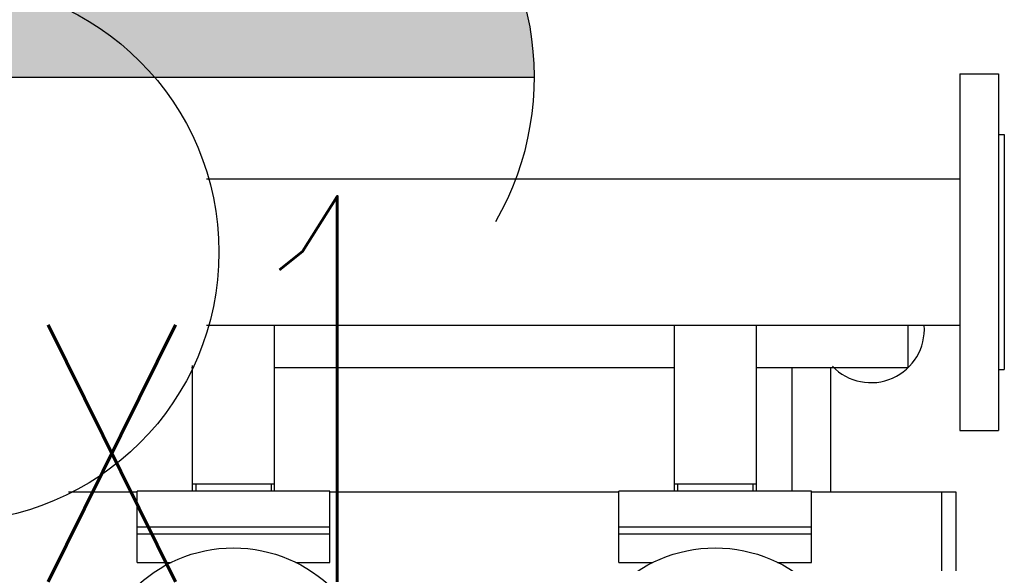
# Model space of a CAD drawing. Header units: inches. Extents: x -145354 to -97635, y 38777 to 78670.
# Tile 37 of 231: x -139536 to -139485, y 41534 to 41562. Entities that reach past the tile are written whole.
import ezdxf
from ezdxf.enums import TextEntityAlignment as Align

# ---------------------------------------------------------------- set-up
doc = ezdxf.new("R2010")
doc.units = ezdxf.units.IN
doc.header["$MEASUREMENT"] = 0
doc.layers.add('Cieniutko', color=8, linetype='Continuous')
doc.layers.add('E35', color=6, linetype='Continuous')
doc.styles.add('ROMANS', font='romans', dxfattribs={"width": 0.85})

msp = doc.modelspace()

# ---------------------------------------------------------------- hatches: boundary and pattern name
at = {"layer": 'E35'}
h = msp.add_hatch(color=256, dxfattribs=at)
edge = h.paths.add_edge_path()
edge.add_line((-139509.192, 41558.905), (-139539.192, 41558.905))
edge.add_ellipse((-139524.192, 41558.905), major_axis=(-10.607, 10.607), ratio=1, start_angle=-135, end_angle=45, ccw=False)

# ---------------------------------------------------------------- linework, layer by layer
at = {"layer": 'Cieniutko'}
for p, q in [((-139487.11, 41559.073), (-139487.11, 41540.573)), ((-139487.11, 41559.073), (-139485.11, 41559.073)), ((-139485.11, 41559.073), (-139485.11, 41540.573)), ((-139485.11, 41555.923), (-139484.81, 41555.923)), ((-139484.81, 41555.923), (-139484.81, 41543.723)), ((-139526.209, 41553.628), (-139487.11, 41553.628)), ((-139522.69, 41546.018), (-139526.21, 41546.018)), ((-139522.69, 41546.018), (-139522.69, 41537.422)), ((-139501.93, 41546.018), (-139522.69, 41546.018)), ((-139497.69, 41546.018), (-139501.93, 41546.018)), ((-139501.93, 41537.422), (-139501.93, 41546.018)), ((-139497.69, 41546.018), (-139497.69, 41537.422)), ((-139487.11, 41546.018), (-139497.69, 41546.018)), ((-139489.81, 41546.018), (-139489.81, 41543.823)), ((-139526.93, 41543.822), (-139526.994, 41543.822)), ((-139526.93, 41537.422), (-139526.93, 41543.932)), ((-139501.93, 41543.822), (-139522.69, 41543.822)), ((-139489.81, 41543.823), (-139497.69, 41543.822)), ((-139495.81, 41537.422), (-139495.81, 41543.822)), ((-139493.81, 41537.372), (-139493.81, 41543.823)), ((-139485.11, 41543.723), (-139484.81, 41543.723)), ((-139487.11, 41540.573), (-139485.11, 41540.573)), ((-139522.69, 41537.771), (-139526.93, 41537.771)), ((-139526.76, 41537.771), (-139526.76, 41537.422)), ((-139522.86, 41537.771), (-139522.86, 41537.422)), ((-139497.69, 41537.772), (-139501.93, 41537.772)), ((-139501.76, 41537.772), (-139501.76, 41537.422)), ((-139497.86, 41537.772), (-139497.86, 41537.422)), ((-139529.81, 41537.372), (-139533.368, 41537.372)), ((-139529.81, 41537.372), (-139533.368, 41537.372)), ((-139519.81, 41537.422), (-139529.81, 41537.422)), ((-139529.81, 41533.722), (-139529.81, 41537.422)), ((-139519.81, 41533.722), (-139519.81, 41537.422)), ((-139504.81, 41537.372), (-139519.81, 41537.372)), ((-139504.81, 41537.372), (-139519.81, 41537.372)), ((-139494.81, 41537.422), (-139504.81, 41537.422)), ((-139504.81, 41533.722), (-139504.81, 41537.422)), ((-139494.81, 41533.722), (-139494.81, 41537.422)), ((-139488.06, 41537.372), (-139494.81, 41537.372)), ((-139487.31, 41537.372), (-139494.81, 41537.372)), ((-139488.06, 41516.872), (-139488.06, 41537.372)), ((-139487.31, 41516.872), (-139487.31, 41537.372)), ((-139529.81, 41535.572), (-139519.81, 41535.572)), ((-139504.81, 41535.572), (-139494.81, 41535.572)), ((-139529.81, 41535.202), (-139519.81, 41535.202)), ((-139504.81, 41535.202), (-139494.81, 41535.202)), ((-139529.81, 41533.722), (-139528.044, 41533.722)), ((-139521.575, 41533.722), (-139519.81, 41533.722)), ((-139504.81, 41533.722), (-139503.044, 41533.722)), ((-139496.575, 41533.722), (-139494.81, 41533.722))]:
    msp.add_line(p, q, dxfattribs=at)
for centre, radius in [((-139539.56, 41549.823), 14), ((-139524.81, 41527.122), 7.35), ((-139499.81, 41527.122), 7.35)]:
    msp.add_circle(centre, radius, dxfattribs=at)
msp.add_arc((-139491.733, 41545.823), 2.775, 223.889, 4.0294, dxfattribs=at)
at = {"layer": 'E35'}
msp.add_line((-139539.192, 41558.905), (-139509.192, 41558.905), dxfattribs=at)
msp.add_arc((-139524.192, 41558.905), 15, 330, 210, dxfattribs=at)

# ---------------------------------------------------------------- texts
at = {"layer": 'E35', "style": 'ROMANS', "width": 0.7}
msp.add_text('x1', height=20, dxfattribs=at).set_placement((-139525.124, 41542.714), align=Align.MIDDLE)

doc.saveas('drawing.dxf')
